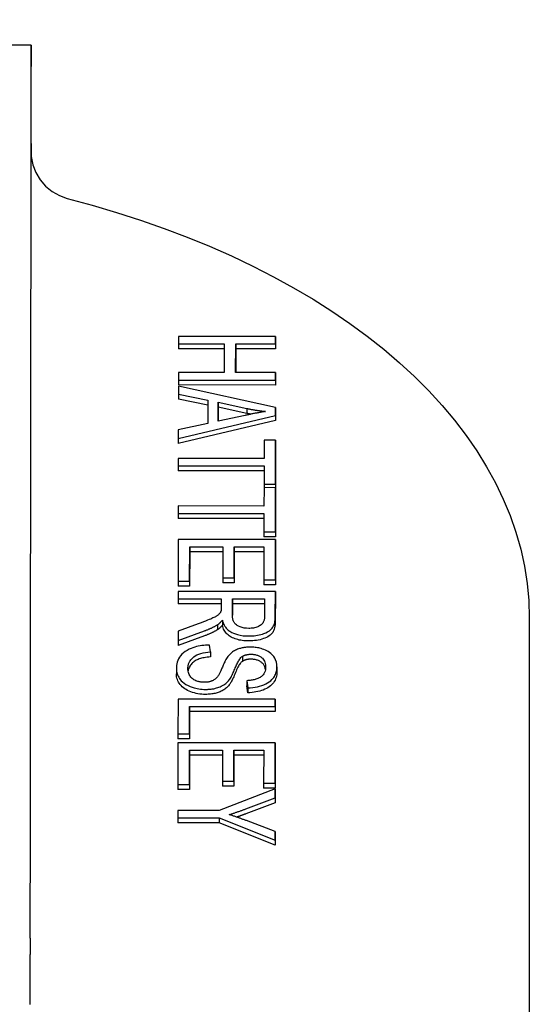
# Model space of a CAD drawing. Header units: millimetres. Extents: x 17 to 3704, y 24 to 437.
# Tile 15 of 15: x 447 to 468, y 283 to 324. Entities that reach past the tile are written whole.
import ezdxf

# ---------------------------------------------------------------- set-up
doc = ezdxf.new("R2010")
doc.units = ezdxf.units.MM
doc.layers.add('DETAIL', color=2, linetype='Continuous')

msp = doc.modelspace()

# ---------------------------------------------------------------- linework, layer by layer
at = {"layer": 'DETAIL'}
for p, q in [((447.21, 322.689), (424.71, 322.697)), ((447.212, 318.637), (447.212, 318.116)), ((453.272, 310.702), (453.272, 310.398)), ((457.272, 310.7), (453.272, 310.702)), ((457.272, 310.7), (457.272, 310.496)), ((457.272, 310.396), (457.272, 310.7)), ((453.272, 310.398), (453.272, 310.193)), ((453.272, 310.398), (455.156, 310.397)), ((455.156, 310.192), (453.272, 310.193)), ((455.156, 310.397), (455.155, 309.208)), ((455.627, 309.208), (455.629, 310.397)), ((455.629, 310.192), (455.628, 309.208)), ((455.629, 310.397), (457.272, 310.396)), ((455.629, 310.397), (455.629, 310.192)), ((457.272, 310.191), (455.629, 310.192)), ((457.272, 310.496), (457.272, 310.191)), ((457.272, 310.396), (457.272, 310.191)), ((453.271, 309.208), (453.27, 308.904)), ((455.155, 309.208), (453.271, 309.208)), ((457.271, 309.207), (455.627, 309.208)), ((457.27, 308.903), (457.271, 309.207)), ((457.271, 309.002), (457.27, 308.698)), ((457.271, 309.207), (457.271, 309.002)), ((453.27, 308.904), (453.27, 308.699)), ((453.27, 308.904), (457.27, 308.903)), ((457.27, 308.698), (453.27, 308.699)), ((453.27, 308.649), (453.27, 308.327)), ((457.269, 307.766), (453.27, 308.649)), ((457.27, 308.903), (457.27, 308.698)), ((453.27, 308.327), (453.27, 308.122)), ((453.27, 308.327), (454.48, 308.075)), ((454.479, 307.87), (453.27, 308.122)), ((454.48, 308.075), (454.479, 307.113)), ((454.909, 307.987), (454.909, 307.782)), ((454.909, 307.207), (454.909, 307.987)), ((454.909, 307.987), (456.083, 307.733)), ((454.909, 307.782), (454.909, 307.207)), ((456.083, 307.528), (454.909, 307.782)), ((456.083, 307.733), (456.083, 307.528)), ((457.269, 307.766), (457.269, 307.561)), ((457.269, 307.437), (457.269, 307.766)), ((453.267, 306.501), (457.269, 307.437)), ((456.019, 307.448), (454.909, 307.207)), ((457.269, 307.561), (457.269, 307.232)), ((457.269, 307.437), (457.269, 307.232)), ((457.269, 307.232), (453.267, 306.297)), ((454.479, 307.113), (453.268, 306.848)), ((453.268, 306.848), (453.267, 306.501)), ((453.267, 306.501), (453.267, 306.297)), ((456.795, 306.43), (456.794, 305.675)), ((457.267, 306.43), (456.795, 306.43)), ((457.265, 304.611), (457.267, 306.43)), ((457.267, 306.225), (457.265, 304.407)), ((457.267, 306.43), (457.267, 306.225)), ((453.266, 305.676), (453.266, 305.372)), ((456.794, 305.675), (453.266, 305.676)), ((453.266, 305.372), (453.266, 305.167)), ((453.266, 305.372), (456.794, 305.37)), ((456.794, 305.37), (456.793, 304.612)), ((456.793, 305.166), (453.266, 305.167)), ((456.793, 304.612), (456.793, 304.472)), ((456.793, 304.612), (457.265, 304.611)), ((457.265, 304.611), (457.265, 304.407)), ((456.793, 304.472), (456.792, 303.716)), ((457.265, 304.471), (456.793, 304.472)), ((457.263, 302.653), (457.265, 304.471)), ((457.265, 304.267), (457.263, 302.448)), ((457.265, 304.471), (457.265, 304.267)), ((457.265, 304.407), (457.265, 304.407)), ((453.264, 303.718), (453.264, 303.413)), ((456.792, 303.716), (453.264, 303.718)), ((453.264, 303.413), (453.264, 303.208)), ((453.264, 303.413), (456.791, 303.412)), ((456.791, 303.412), (456.79, 302.653)), ((456.791, 303.207), (453.264, 303.208)), ((456.79, 302.653), (456.79, 302.448)), ((456.79, 302.653), (457.263, 302.653)), ((457.263, 302.653), (457.263, 302.448)), ((453.263, 302.336), (453.261, 300.622)), ((457.263, 302.335), (453.263, 302.336)), ((457.263, 302.448), (456.79, 302.448)), ((457.261, 300.673), (457.263, 302.335)), ((457.263, 302.13), (457.261, 300.468)), ((457.263, 302.335), (457.263, 302.13)), ((453.733, 300.622), (453.735, 302.032)), ((453.735, 301.827), (453.733, 300.417)), ((453.735, 302.032), (453.735, 301.827)), ((453.735, 302.032), (455.095, 302.031)), ((455.094, 301.826), (453.735, 301.827)), ((455.095, 302.031), (455.093, 300.76)), ((455.566, 300.76), (455.567, 302.031)), ((455.567, 301.826), (455.566, 300.555)), ((455.567, 302.031), (456.79, 302.03)), ((455.567, 302.031), (455.567, 301.826)), ((456.789, 301.826), (455.567, 301.826)), ((456.79, 302.03), (456.788, 300.673)), ((453.261, 300.622), (453.261, 300.418)), ((453.261, 300.622), (453.733, 300.622)), ((453.733, 300.622), (453.733, 300.417)), ((455.093, 300.76), (455.093, 300.555)), ((455.093, 300.76), (455.566, 300.76)), ((455.566, 300.555), (455.093, 300.555)), ((455.566, 300.76), (455.566, 300.555)), ((456.788, 300.673), (457.261, 300.673)), ((456.788, 300.673), (456.788, 300.469)), ((457.261, 300.468), (456.788, 300.469)), ((457.261, 300.673), (457.261, 300.468)), ((453.26, 300.199), (453.26, 299.895)), ((457.26, 300.198), (453.26, 300.199)), ((453.733, 300.417), (453.261, 300.418)), ((457.259, 299.18), (457.26, 300.198)), ((457.26, 300.198), (457.26, 299.993)), ((453.26, 299.895), (453.26, 299.69)), ((453.26, 299.895), (455.037, 299.894)), ((455.037, 299.689), (453.26, 299.69)), ((455.037, 299.894), (455.037, 299.543)), ((455.494, 299.894), (455.494, 299.689)), ((455.494, 299.242), (455.494, 299.894)), ((455.494, 299.894), (456.818, 299.893)), ((455.494, 299.689), (455.494, 299.218)), ((456.817, 299.689), (455.494, 299.689)), ((456.818, 299.893), (456.817, 299.168)), ((457.26, 299.993), (457.259, 298.975)), ((454.091, 298.863), (453.258, 298.559)), ((454.88, 298.828), (454.88, 298.623)), ((455.079, 299.009), (455.079, 298.805)), ((467.707, 299.112), (467.707, 279.698)), ((453.258, 298.179), (454.347, 298.576)), ((453.258, 298.559), (453.258, 298.179)), ((454.347, 298.371), (453.258, 297.975)), ((453.258, 298.179), (453.258, 297.975)), ((454.586, 297.705), (454.544, 297.992)), ((454.586, 297.705), (454.586, 297.5)), ((455.903, 297.524), (455.903, 297.32)), ((453.189, 297.012), (453.189, 296.807)), ((457.327, 297.096), (457.327, 296.891)), ((456.091, 296.522), (456.091, 296.317)), ((456.091, 296.522), (456.13, 296.232)), ((456.13, 296.027), (456.091, 296.317)), ((456.13, 296.232), (456.13, 296.027)), ((453.255, 295.763), (453.253, 294.329)), ((457.255, 295.761), (453.255, 295.763)), ((457.254, 295.457), (457.255, 295.761)), ((457.255, 295.761), (457.255, 295.556)), ((453.726, 294.329), (453.727, 295.458)), ((453.727, 295.253), (453.726, 294.124)), ((453.727, 295.458), (457.254, 295.457)), ((453.727, 295.458), (453.727, 295.253)), ((457.254, 295.252), (453.727, 295.253)), ((457.255, 295.556), (457.254, 295.252)), ((457.254, 295.457), (457.254, 295.252)), ((453.253, 293.961), (453.251, 292.248)), ((453.253, 294.329), (453.726, 294.329)), ((453.253, 294.329), (453.253, 294.124)), ((453.726, 294.124), (453.253, 294.124)), ((457.253, 293.96), (453.253, 293.961)), ((453.726, 294.329), (453.726, 294.124)), ((457.251, 292.299), (457.253, 293.96)), ((457.253, 293.96), (457.253, 293.755)), ((453.723, 292.248), (453.725, 293.657)), ((453.725, 293.657), (455.085, 293.657)), ((453.725, 293.657), (453.725, 293.452)), ((455.085, 293.657), (455.083, 292.385)), ((455.556, 292.385), (455.557, 293.656)), ((455.557, 293.656), (456.78, 293.656)), ((455.557, 293.656), (455.557, 293.452)), ((456.78, 293.656), (456.778, 292.299)), ((457.253, 293.755), (457.251, 292.094)), ((453.725, 293.452), (453.723, 292.043)), ((455.084, 293.452), (453.725, 293.452)), ((455.557, 293.452), (455.556, 292.18)), ((456.78, 293.451), (455.557, 293.452)), ((455.083, 292.385), (455.556, 292.385)), ((455.083, 292.385), (455.083, 292.18)), ((455.556, 292.385), (455.556, 292.18)), ((453.251, 292.248), (453.723, 292.248)), ((453.251, 292.248), (453.251, 292.043)), ((453.723, 292.043), (453.251, 292.043)), ((453.723, 292.248), (453.723, 292.043)), ((457.251, 292.066), (454.945, 291.182)), ((455.556, 292.18), (455.083, 292.18)), ((456.778, 292.299), (457.251, 292.299)), ((456.778, 292.299), (456.778, 292.094)), ((457.251, 292.094), (456.778, 292.094)), ((457.25, 291.697), (457.251, 292.066)), ((457.251, 292.299), (457.251, 292.094)), ((457.251, 292.066), (457.251, 291.861)), ((456.042, 291.245), (457.25, 291.697)), ((457.251, 291.861), (457.25, 291.492)), ((457.25, 291.697), (457.25, 291.492)), ((453.249, 291.183), (453.249, 290.879)), ((454.945, 291.182), (453.249, 291.183)), ((457.25, 291.492), (456.042, 291.04)), ((453.249, 290.879), (454.944, 290.878)), ((453.249, 290.879), (453.249, 290.674)), ((454.944, 290.878), (457.248, 289.961)), ((454.944, 290.878), (454.944, 290.673)), ((457.248, 290.314), (456.072, 290.76)), ((454.944, 290.673), (453.249, 290.674)), ((457.248, 289.756), (454.944, 290.673)), ((457.248, 289.961), (457.248, 290.314)), ((457.248, 290.314), (457.248, 290.109)), ((457.248, 290.109), (457.248, 289.756)), ((457.248, 289.961), (457.248, 289.756))]:
    msp.add_line(p, q, dxfattribs=at)
at = {"layer": 'DETAIL', "flags": 128}
for points in [[(447.202, 318.295), (447.202, 318.291), (447.203, 318.265), (447.206, 318.192), (447.213, 318.107), (447.279, 317.768), (447.403, 317.446), (447.58, 317.149), (447.806, 316.887), (448.074, 316.667), (448.376, 316.498), (448.701, 316.382)], [(447.202, 318.248), (447.202, 318.222), (447.202, 318.196), (447.202, 318.17), (447.202, 318.143), (447.203, 318.116), (447.203, 318.089), (447.204, 318.061), (447.204, 318.032), (447.205, 318.003), (447.205, 317.974), (447.205, 317.943), (447.206, 317.912), (447.206, 317.88), (447.206, 317.847), (447.207, 317.813), (447.207, 317.778), (447.207, 317.742), (447.206, 317.707), (447.206, 317.672), (447.206, 317.639), (447.205, 317.606), (447.205, 317.575), (447.204, 317.543), (447.204, 317.513)], [(447.202, 317.512), (447.202, 317.495), (447.202, 317.478), (447.201, 317.462), (447.201, 317.445), (447.201, 317.428), (447.201, 317.411), (447.2, 317.394), (447.2, 317.377), (447.2, 317.36), (447.2, 317.343), (447.199, 317.326), (447.199, 317.309), (447.199, 317.293), (447.199, 317.276), (447.199, 317.259), (447.199, 317.242), (447.199, 317.225), (447.198, 317.207), (447.198, 317.19), (447.198, 317.173), (447.198, 317.156), (447.198, 317.139), (447.198, 317.122), (447.198, 317.105)], [(448.701, 316.382), (449.723, 316.105), (450.728, 315.807), (451.714, 315.488), (452.681, 315.149), (453.628, 314.789), (454.553, 314.41), (455.454, 314.011), (456.332, 313.593), (457.185, 313.156), (458.012, 312.702), (458.812, 312.229), (459.584, 311.739), (460.326, 311.233), (461.039, 310.709), (461.721, 310.17), (462.37, 309.615), (462.987, 309.045), (463.571, 308.46), (464.12, 307.861), (464.633, 307.249), (465.11, 306.623), (465.549, 305.985), (465.951, 305.335), (466.313, 304.675), (466.635, 304.004), (466.917, 303.323), (467.156, 302.635), (467.353, 301.939), (467.507, 301.237), (467.618, 300.531), (467.685, 299.823), (467.707, 299.112)], [(456.083, 307.733), (456.114, 307.727), (456.145, 307.721), (456.177, 307.714), (456.208, 307.708), (456.24, 307.702), (456.271, 307.696), (456.303, 307.691), (456.334, 307.685), (456.366, 307.679), (456.398, 307.674), (456.43, 307.668), (456.462, 307.663), (456.494, 307.658), (456.526, 307.653), (456.558, 307.648), (456.59, 307.643), (456.622, 307.639), (456.654, 307.634), (456.686, 307.629), (456.718, 307.625), (456.751, 307.621), (456.783, 307.617), (456.816, 307.613), (456.848, 307.609)], [(456.848, 307.609), (456.813, 307.603), (456.778, 307.597), (456.743, 307.591), (456.708, 307.585), (456.672, 307.579), (456.637, 307.572), (456.602, 307.566), (456.567, 307.559), (456.532, 307.553), (456.498, 307.546), (456.464, 307.539), (456.429, 307.533), (456.395, 307.526), (456.361, 307.519), (456.326, 307.512), (456.292, 307.505), (456.257, 307.498), (456.223, 307.491), (456.189, 307.484), (456.154, 307.477), (456.12, 307.47), (456.086, 307.463), (456.052, 307.455), (456.019, 307.448)], [(456.247, 307.496), (456.24, 307.497), (456.233, 307.499), (456.226, 307.5), (456.22, 307.501), (456.213, 307.503), (456.206, 307.504), (456.199, 307.505), (456.192, 307.507), (456.185, 307.508), (456.179, 307.509), (456.172, 307.511), (456.165, 307.512), (456.158, 307.513), (456.151, 307.515), (456.144, 307.516), (456.138, 307.517), (456.131, 307.519), (456.124, 307.52), (456.117, 307.521), (456.11, 307.523), (456.103, 307.524), (456.097, 307.526), (456.09, 307.527), (456.083, 307.528)], [(455.018, 299.373), (455.008, 299.353), (454.997, 299.333), (454.983, 299.314), (454.969, 299.294), (454.952, 299.276), (454.934, 299.258), (454.916, 299.241), (454.897, 299.225), (454.878, 299.21), (454.858, 299.196), (454.837, 299.182), (454.815, 299.169), (454.791, 299.155), (454.764, 299.141), (454.732, 299.124), (454.694, 299.106), (454.65, 299.085), (454.599, 299.063), (454.54, 299.037), (454.471, 299.009), (454.393, 298.978), (454.304, 298.943), (454.204, 298.905), (454.091, 298.863)], [(455.037, 299.543), (455.037, 299.536), (455.037, 299.529), (455.037, 299.522), (455.036, 299.515), (455.036, 299.508), (455.036, 299.501), (455.036, 299.494), (455.035, 299.487), (455.035, 299.48), (455.035, 299.473), (455.034, 299.466), (455.034, 299.459), (455.033, 299.452), (455.032, 299.445), (455.032, 299.438), (455.031, 299.431), (455.03, 299.424), (455.029, 299.417), (455.027, 299.409), (455.026, 299.402), (455.024, 299.394), (455.022, 299.387), (455.02, 299.38), (455.018, 299.373)], [(456.167, 298.677), (456.072, 298.681), (455.979, 298.692), (455.89, 298.712), (455.808, 298.738), (455.742, 298.767), (455.693, 298.795), (455.655, 298.822), (455.624, 298.849), (455.598, 298.875), (455.578, 298.901), (455.563, 298.925), (455.55, 298.947), (455.54, 298.969), (455.531, 298.992), (455.523, 299.015), (455.516, 299.039), (455.511, 299.063), (455.506, 299.088), (455.502, 299.113), (455.499, 299.139), (455.496, 299.165), (455.495, 299.19), (455.494, 299.216), (455.494, 299.242)], [(454.347, 298.576), (454.371, 298.585), (454.395, 298.594), (454.419, 298.603), (454.442, 298.613), (454.466, 298.622), (454.49, 298.632), (454.513, 298.642), (454.536, 298.652), (454.559, 298.662), (454.582, 298.672), (454.605, 298.682), (454.627, 298.692), (454.65, 298.703), (454.672, 298.713), (454.694, 298.724), (454.715, 298.735), (454.737, 298.746), (454.758, 298.757), (454.779, 298.769), (454.8, 298.78), (454.82, 298.792), (454.841, 298.804), (454.861, 298.815), (454.88, 298.828)], [(454.88, 298.828), (454.891, 298.834), (454.901, 298.841), (454.91, 298.848), (454.92, 298.855), (454.929, 298.862), (454.939, 298.87), (454.948, 298.877), (454.957, 298.885), (454.965, 298.892), (454.974, 298.9), (454.982, 298.907), (454.99, 298.915), (454.998, 298.922), (455.006, 298.93), (455.014, 298.938), (455.021, 298.946), (455.029, 298.954), (455.036, 298.962), (455.044, 298.969), (455.051, 298.977), (455.058, 298.985), (455.065, 298.993), (455.072, 299.001), (455.079, 299.009)], [(455.079, 298.805), (455.07, 298.795), (455.062, 298.785), (455.054, 298.776), (455.045, 298.766), (455.037, 298.757), (455.029, 298.749), (455.02, 298.74), (455.012, 298.731), (455.004, 298.723), (454.995, 298.715), (454.987, 298.707), (454.979, 298.7), (454.971, 298.692), (454.962, 298.685), (454.954, 298.678), (454.946, 298.671), (454.938, 298.664), (454.929, 298.658), (454.921, 298.651), (454.913, 298.645), (454.905, 298.639), (454.897, 298.634), (454.889, 298.628), (454.88, 298.623)], [(455.079, 299.009), (455.087, 298.977), (455.097, 298.944), (455.108, 298.912), (455.121, 298.879), (455.136, 298.847), (455.152, 298.815), (455.17, 298.783), (455.19, 298.752), (455.212, 298.722), (455.236, 298.692), (455.262, 298.663), (455.291, 298.635), (455.322, 298.608), (455.355, 298.581), (455.391, 298.556), (455.43, 298.532), (455.476, 298.508), (455.537, 298.479), (455.615, 298.448), (455.709, 298.419), (455.818, 298.394), (455.932, 298.377), (456.048, 298.367), (456.166, 298.364)], [(456.166, 298.159), (456.096, 298.16), (456.028, 298.163), (455.962, 298.169), (455.897, 298.177), (455.834, 298.186), (455.774, 298.199), (455.715, 298.213), (455.658, 298.229), (455.603, 298.248), (455.549, 298.269), (455.498, 298.292), (455.449, 298.317), (455.402, 298.345), (455.358, 298.375), (455.316, 298.407), (455.278, 298.442), (455.243, 298.479), (455.211, 298.518), (455.181, 298.56), (455.155, 298.604), (455.131, 298.651), (455.111, 298.7), (455.093, 298.751), (455.079, 298.805)], [(456.166, 298.364), (456.24, 298.365), (456.312, 298.368), (456.384, 298.375), (456.456, 298.383), (456.526, 298.395), (456.595, 298.409), (456.662, 298.426), (456.727, 298.445), (456.791, 298.467), (456.862, 298.495), (456.938, 298.532), (457.013, 298.578), (457.078, 298.631), (457.126, 298.682), (457.161, 298.731), (457.186, 298.776), (457.205, 298.821), (457.221, 298.869), (457.233, 298.918), (457.243, 298.969), (457.25, 299.021), (457.255, 299.074), (457.258, 299.127), (457.259, 299.18)], [(457.259, 298.975), (457.257, 298.901), (457.252, 298.831), (457.243, 298.766), (457.231, 298.706), (457.216, 298.65), (457.198, 298.598), (457.176, 298.551), (457.15, 298.509), (457.12, 298.47), (457.086, 298.433), (457.046, 298.398), (457.001, 298.365), (456.95, 298.334), (456.895, 298.306), (456.834, 298.279), (456.769, 298.254), (456.7, 298.232), (456.629, 298.212), (456.556, 298.196), (456.482, 298.183), (456.405, 298.172), (456.328, 298.165), (456.248, 298.16), (456.166, 298.159)], [(456.817, 299.168), (456.816, 299.137), (456.814, 299.107), (456.81, 299.076), (456.805, 299.046), (456.797, 299.016), (456.787, 298.986), (456.775, 298.956), (456.76, 298.927), (456.742, 298.898), (456.721, 298.871), (456.697, 298.845), (456.671, 298.822), (456.641, 298.8), (456.608, 298.779), (456.572, 298.76), (456.534, 298.742), (456.494, 298.727), (456.451, 298.713), (456.406, 298.702), (456.36, 298.692), (456.313, 298.685), (456.265, 298.68), (456.216, 298.678), (456.167, 298.677)], [(454.88, 298.623), (454.862, 298.612), (454.844, 298.601), (454.825, 298.59), (454.806, 298.579), (454.787, 298.568), (454.767, 298.557), (454.747, 298.546), (454.726, 298.536), (454.705, 298.525), (454.684, 298.514), (454.662, 298.504), (454.64, 298.493), (454.618, 298.483), (454.595, 298.473), (454.572, 298.462), (454.548, 298.452), (454.524, 298.442), (454.5, 298.431), (454.475, 298.421), (454.45, 298.411), (454.425, 298.401), (454.399, 298.391), (454.373, 298.381), (454.347, 298.371)], [(454.544, 297.992), (454.467, 297.989), (454.39, 297.985), (454.313, 297.978), (454.237, 297.968), (454.163, 297.957), (454.09, 297.942), (454.018, 297.926), (453.947, 297.906), (453.871, 297.882), (453.791, 297.852), (453.709, 297.816), (453.626, 297.773), (453.547, 297.723), (453.476, 297.669), (453.414, 297.612), (453.361, 297.552), (453.316, 297.489), (453.279, 297.424), (453.249, 297.357), (453.226, 297.289), (453.209, 297.22), (453.198, 297.151), (453.191, 297.082), (453.189, 297.013)], [(453.662, 297.027), (453.662, 297.054), (453.664, 297.081), (453.667, 297.109), (453.672, 297.136), (453.677, 297.163), (453.684, 297.189), (453.693, 297.216), (453.703, 297.243), (453.714, 297.269), (453.727, 297.295), (453.742, 297.321), (453.758, 297.347), (453.779, 297.376), (453.809, 297.414), (453.849, 297.456), (453.901, 297.501), (453.963, 297.546), (454.033, 297.584), (454.11, 297.617), (454.197, 297.644), (454.29, 297.666), (454.387, 297.684), (454.486, 297.696), (454.586, 297.705)], [(456.224, 297.905), (456.186, 297.905), (456.149, 297.904), (456.112, 297.902), (456.075, 297.899), (456.038, 297.896), (456.002, 297.891), (455.966, 297.886), (455.93, 297.88), (455.894, 297.873), (455.858, 297.864), (455.82, 297.855), (455.781, 297.843), (455.74, 297.83), (455.7, 297.815), (455.658, 297.798), (455.617, 297.778), (455.577, 297.757), (455.539, 297.735), (455.503, 297.711), (455.47, 297.686), (455.438, 297.661), (455.409, 297.635), (455.381, 297.608), (455.355, 297.581)], [(455.903, 297.524), (455.915, 297.531), (455.927, 297.538), (455.939, 297.545), (455.951, 297.551), (455.964, 297.557), (455.978, 297.563), (455.991, 297.569), (456.006, 297.574), (456.02, 297.579), (456.035, 297.583), (456.05, 297.588), (456.065, 297.592), (456.08, 297.595), (456.096, 297.599), (456.112, 297.602), (456.128, 297.604), (456.144, 297.606), (456.16, 297.608), (456.177, 297.61), (456.193, 297.611), (456.21, 297.612), (456.227, 297.613), (456.243, 297.613), (456.26, 297.613)], [(457.327, 297.095), (457.321, 297.19), (457.302, 297.284), (457.271, 297.376), (457.232, 297.453), (457.193, 297.514), (457.156, 297.56), (457.117, 297.603), (457.073, 297.644), (457.023, 297.683), (456.968, 297.72), (456.909, 297.754), (456.848, 297.783), (456.788, 297.808), (456.729, 297.828), (456.674, 297.845), (456.622, 297.859), (456.574, 297.87), (456.526, 297.879), (456.477, 297.887), (456.427, 297.894), (456.377, 297.899), (456.326, 297.903), (456.275, 297.905), (456.224, 297.905)], [(456.26, 297.613), (456.295, 297.613), (456.33, 297.611), (456.364, 297.607), (456.398, 297.603), (456.431, 297.596), (456.463, 297.589), (456.495, 297.58), (456.525, 297.57), (456.553, 297.559), (456.581, 297.547), (456.607, 297.534), (456.632, 297.52), (456.656, 297.505), (456.679, 297.49), (456.705, 297.47), (456.733, 297.445), (456.761, 297.413), (456.789, 297.375), (456.813, 297.329), (456.832, 297.281), (456.845, 297.232), (456.854, 297.182), (456.859, 297.132), (456.86, 297.083)], [(454.586, 297.5), (454.519, 297.495), (454.455, 297.488), (454.393, 297.48), (454.334, 297.47), (454.278, 297.459), (454.225, 297.447), (454.175, 297.433), (454.127, 297.418), (454.083, 297.401), (454.04, 297.383), (454, 297.362), (453.961, 297.339), (453.924, 297.315), (453.89, 297.288), (453.857, 297.258), (453.826, 297.227), (453.796, 297.194), (453.769, 297.158), (453.745, 297.122), (453.724, 297.084), (453.706, 297.045), (453.691, 297.006), (453.679, 296.965), (453.67, 296.923)], [(455.355, 297.581), (455.327, 297.549), (455.3, 297.513), (455.274, 297.475), (455.249, 297.434), (455.225, 297.391), (455.201, 297.347), (455.179, 297.303), (455.157, 297.257), (455.137, 297.212), (455.117, 297.168), (455.098, 297.125), (455.081, 297.083), (455.064, 297.044), (455.047, 297.007), (455.031, 296.971), (455.016, 296.936), (455, 296.902), (454.985, 296.871), (454.97, 296.841), (454.956, 296.813), (454.942, 296.787), (454.929, 296.764), (454.917, 296.743), (454.905, 296.726)], [(455.362, 296.554), (455.388, 296.588), (455.413, 296.626), (455.437, 296.668), (455.461, 296.712), (455.484, 296.758), (455.507, 296.806), (455.53, 296.856), (455.551, 296.905), (455.572, 296.955), (455.593, 297.003), (455.613, 297.051), (455.632, 297.097), (455.651, 297.14), (455.668, 297.18), (455.686, 297.219), (455.705, 297.259), (455.726, 297.298), (455.747, 297.337), (455.769, 297.374), (455.793, 297.409), (455.817, 297.442), (455.843, 297.472), (455.872, 297.5), (455.903, 297.524)], [(455.903, 297.32), (455.88, 297.303), (455.857, 297.282), (455.834, 297.257), (455.811, 297.229), (455.787, 297.196), (455.764, 297.16), (455.74, 297.119), (455.716, 297.075), (455.692, 297.027), (455.668, 296.975), (455.644, 296.919), (455.619, 296.859), (455.595, 296.799), (455.571, 296.741), (455.548, 296.688), (455.525, 296.637), (455.503, 296.59), (455.482, 296.546), (455.46, 296.505), (455.44, 296.467), (455.42, 296.433), (455.4, 296.402), (455.381, 296.374), (455.362, 296.349)], [(456.26, 297.409), (456.242, 297.408), (456.225, 297.408), (456.207, 297.407), (456.19, 297.406), (456.173, 297.405), (456.157, 297.403), (456.14, 297.401), (456.124, 297.399), (456.108, 297.396), (456.093, 297.393), (456.078, 297.39), (456.063, 297.386), (456.048, 297.383), (456.033, 297.378), (456.019, 297.374), (456.005, 297.369), (455.992, 297.364), (455.978, 297.359), (455.965, 297.353), (455.952, 297.347), (455.94, 297.34), (455.927, 297.334), (455.915, 297.327), (455.903, 297.32)], [(456.853, 296.986), (456.846, 297.021), (456.838, 297.056), (456.828, 297.088), (456.815, 297.119), (456.801, 297.148), (456.785, 297.176), (456.767, 297.202), (456.746, 297.226), (456.724, 297.249), (456.7, 297.269), (456.674, 297.289), (456.647, 297.306), (456.619, 297.323), (456.59, 297.338), (456.561, 297.351), (456.53, 297.363), (456.499, 297.374), (456.468, 297.383), (456.435, 297.391), (456.402, 297.397), (456.367, 297.402), (456.332, 297.406), (456.297, 297.408), (456.26, 297.409)], [(453.189, 297.013), (453.191, 296.962), (453.196, 296.911), (453.205, 296.861), (453.218, 296.811), (453.235, 296.761), (453.257, 296.712), (453.283, 296.663), (453.313, 296.616), (453.348, 296.569), (453.39, 296.521), (453.442, 296.47), (453.506, 296.418), (453.582, 296.366), (453.668, 296.319), (453.755, 296.281), (453.838, 296.251), (453.914, 296.227), (453.983, 296.21), (454.048, 296.196), (454.114, 296.185), (454.181, 296.176), (454.248, 296.169), (454.317, 296.166), (454.386, 296.164)], [(454.386, 295.96), (454.307, 295.961), (454.229, 295.966), (454.152, 295.974), (454.076, 295.986), (454.001, 296.001), (453.928, 296.019), (453.855, 296.04), (453.784, 296.065), (453.716, 296.092), (453.651, 296.123), (453.591, 296.156), (453.534, 296.193), (453.481, 296.232), (453.432, 296.274), (453.387, 296.319), (453.346, 296.367), (453.309, 296.417), (453.277, 296.468), (453.25, 296.521), (453.228, 296.575), (453.211, 296.631), (453.199, 296.689), (453.192, 296.748), (453.189, 296.808)], [(454.341, 296.456), (454.305, 296.457), (454.27, 296.459), (454.234, 296.462), (454.199, 296.467), (454.165, 296.472), (454.131, 296.479), (454.098, 296.487), (454.065, 296.497), (454.028, 296.509), (453.991, 296.524), (453.952, 296.543), (453.912, 296.565), (453.875, 296.59), (453.842, 296.617), (453.812, 296.646), (453.785, 296.675), (453.761, 296.705), (453.74, 296.737), (453.72, 296.773), (453.702, 296.813), (453.685, 296.859), (453.673, 296.909), (453.665, 296.965), (453.662, 297.027)], [(456.86, 297.083), (456.858, 297.028), (456.85, 296.972), (456.837, 296.916), (456.817, 296.862), (456.789, 296.809), (456.756, 296.764), (456.722, 296.727), (456.689, 296.699), (456.66, 296.677), (456.631, 296.658), (456.6, 296.641), (456.568, 296.625), (456.535, 296.61), (456.499, 296.597), (456.462, 296.584), (456.424, 296.573), (456.385, 296.563), (456.344, 296.554), (456.303, 296.546), (456.262, 296.539), (456.219, 296.534), (456.177, 296.529), (456.134, 296.525), (456.091, 296.522)], [(456.13, 296.232), (456.23, 296.236), (456.328, 296.244), (456.425, 296.257), (456.519, 296.274), (456.611, 296.296), (456.699, 296.323), (456.784, 296.354), (456.865, 296.39), (456.941, 296.431), (457.01, 296.476), (457.068, 296.521), (457.117, 296.568), (457.158, 296.613), (457.191, 296.657), (457.219, 296.699), (457.243, 296.741), (457.264, 296.784), (457.281, 296.828), (457.296, 296.872), (457.307, 296.916), (457.316, 296.961), (457.322, 297.006), (457.325, 297.05), (457.327, 297.095)], [(457.327, 296.891), (457.324, 296.828), (457.317, 296.767), (457.306, 296.708), (457.29, 296.65), (457.27, 296.595), (457.246, 296.542), (457.216, 296.49), (457.183, 296.44), (457.145, 296.393), (457.102, 296.348), (457.056, 296.307), (457.005, 296.268), (456.95, 296.232), (456.891, 296.198), (456.828, 296.168), (456.76, 296.14), (456.689, 296.115), (456.616, 296.093), (456.541, 296.074), (456.463, 296.059), (456.383, 296.046), (456.301, 296.037), (456.217, 296.03), (456.13, 296.027)], [(454.905, 296.726), (454.891, 296.705), (454.876, 296.684), (454.86, 296.664), (454.843, 296.644), (454.824, 296.624), (454.804, 296.605), (454.782, 296.587), (454.759, 296.569), (454.734, 296.552), (454.707, 296.536), (454.68, 296.523), (454.652, 296.511), (454.625, 296.5), (454.599, 296.492), (454.573, 296.484), (454.548, 296.478), (454.523, 296.473), (454.498, 296.468), (454.472, 296.465), (454.446, 296.462), (454.42, 296.459), (454.394, 296.458), (454.368, 296.457), (454.341, 296.456)], [(454.386, 296.164), (454.425, 296.165), (454.464, 296.166), (454.502, 296.168), (454.541, 296.17), (454.579, 296.174), (454.616, 296.178), (454.654, 296.183), (454.691, 296.189), (454.728, 296.195), (454.765, 296.203), (454.803, 296.212), (454.845, 296.223), (454.889, 296.237), (454.936, 296.253), (454.985, 296.272), (455.035, 296.295), (455.086, 296.321), (455.134, 296.35), (455.18, 296.381), (455.222, 296.413), (455.261, 296.447), (455.298, 296.482), (455.332, 296.518), (455.362, 296.554)], [(455.362, 296.349), (455.335, 296.317), (455.306, 296.286), (455.276, 296.256), (455.245, 296.228), (455.213, 296.201), (455.179, 296.176), (455.145, 296.152), (455.109, 296.13), (455.072, 296.109), (455.034, 296.089), (454.994, 296.071), (454.954, 296.055), (454.912, 296.04), (454.869, 296.026), (454.826, 296.013), (454.781, 296.002), (454.735, 295.992), (454.688, 295.983), (454.641, 295.976), (454.592, 295.97), (454.542, 295.966), (454.491, 295.962), (454.439, 295.96), (454.386, 295.96)], [(455.365, 291.011), (455.394, 291.02), (455.423, 291.029), (455.452, 291.038), (455.48, 291.047), (455.509, 291.057), (455.538, 291.066), (455.566, 291.075), (455.595, 291.085), (455.623, 291.094), (455.652, 291.104), (455.68, 291.114), (455.708, 291.123), (455.736, 291.133), (455.764, 291.143), (455.792, 291.153), (455.82, 291.163), (455.848, 291.173), (455.876, 291.183), (455.904, 291.193), (455.932, 291.203), (455.96, 291.214), (455.987, 291.224), (456.015, 291.234), (456.042, 291.245)], [(456.072, 290.76), (456.043, 290.771), (456.014, 290.782), (455.985, 290.793), (455.956, 290.803), (455.927, 290.814), (455.898, 290.825), (455.868, 290.835), (455.839, 290.846), (455.81, 290.857), (455.781, 290.867), (455.751, 290.878), (455.722, 290.888), (455.693, 290.899), (455.663, 290.909), (455.634, 290.919), (455.604, 290.93), (455.574, 290.94), (455.544, 290.95), (455.515, 290.96), (455.485, 290.971), (455.455, 290.981), (455.425, 290.991), (455.395, 291.001), (455.365, 291.011)], [(456.042, 291.04), (456.027, 291.034), (456.011, 291.028), (455.996, 291.022), (455.981, 291.017), (455.965, 291.011), (455.95, 291.005), (455.934, 291), (455.919, 290.994), (455.904, 290.988), (455.888, 290.983), (455.873, 290.977), (455.857, 290.971), (455.842, 290.966), (455.826, 290.96), (455.811, 290.955), (455.796, 290.949), (455.78, 290.944), (455.765, 290.938), (455.749, 290.933), (455.734, 290.927), (455.718, 290.922), (455.703, 290.917), (455.687, 290.911), (455.672, 290.906)], [(447.162, 286.515), (447.162, 286.49), (447.162, 286.465), (447.162, 286.44), (447.162, 286.416), (447.162, 286.391), (447.162, 286.366), (447.162, 286.342), (447.162, 286.317), (447.163, 286.292), (447.163, 286.267), (447.163, 286.243), (447.163, 286.218), (447.163, 286.193), (447.163, 286.169), (447.163, 286.144), (447.163, 286.119), (447.164, 286.095), (447.164, 286.07), (447.164, 286.045), (447.164, 286.021), (447.164, 285.996), (447.165, 285.971), (447.165, 285.947), (447.165, 285.922)], [(447.167, 285.923), (447.167, 285.873), (447.168, 285.825), (447.168, 285.778), (447.168, 285.732), (447.169, 285.687), (447.169, 285.643), (447.169, 285.598), (447.169, 285.553), (447.169, 285.508), (447.168, 285.461), (447.168, 285.413), (447.168, 285.363), (447.167, 285.314), (447.167, 285.267), (447.166, 285.22), (447.166, 285.175), (447.165, 285.13), (447.165, 285.087), (447.164, 285.043), (447.164, 285.001), (447.163, 284.958), (447.163, 284.916), (447.163, 284.874), (447.163, 284.833)]]:
    msp.add_lwpolyline(points, dxfattribs=at)
at = {"layer": 'DETAIL'}
for centre, major_axis, start_param, end_param in [((447.206, 313.189), (0.004, 9.5), 5.323254, 6.716055), ((447.182, 131.181), (0.081, 210), 0.43287, 0.471706), ((447.182, 131.181), (0.081, 210), 0.483538, 0.738193), ((447.182, 131.181), (0.081, 210), 0.750025, 0.761434)]:
    msp.add_ellipse(centre, major_axis=major_axis, ratio=0.000551, start_param=start_param, end_param=end_param, dxfattribs=at)

doc.saveas('drawing.dxf')
